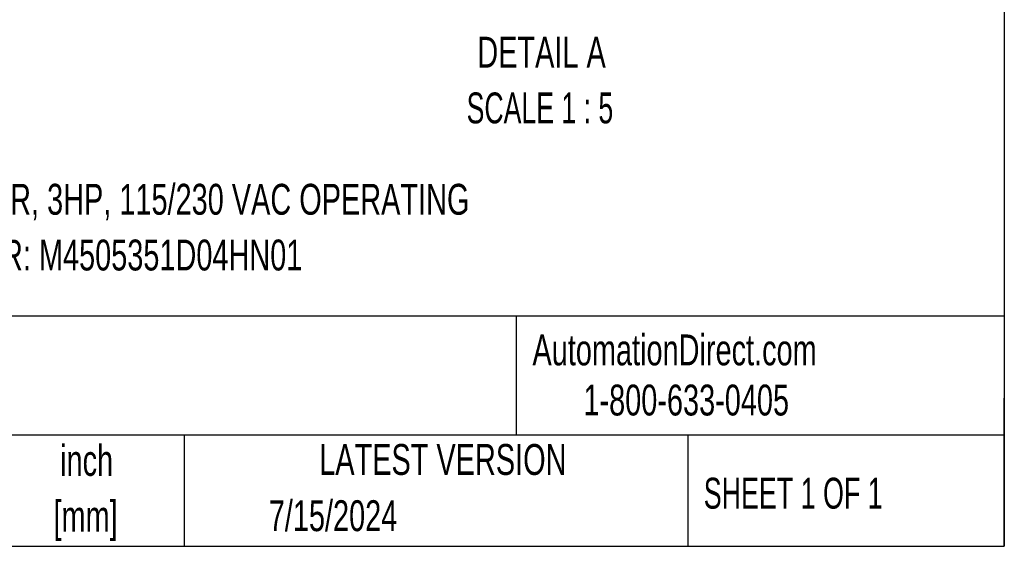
# Model space of a CAD drawing. Header units: inches. Extents: x 2 to 108, y 2 to 83.
# Tile 15 of 27: x 81 to 108, y 2 to 17. Entities that reach past the tile are written whole.
import ezdxf

# ---------------------------------------------------------------- set-up
doc = ezdxf.new("R2010")
doc.units = ezdxf.units.IN
doc.header["$LTSCALE"] = 10
doc.header["$MEASUREMENT"] = 0
doc.layers.add('TEXT', color=140, linetype='Continuous', lineweight=25)
doc.styles.add('SLDTEXTSTYLE0', font='TXT', dxfattribs={"width": 0.7})
doc.styles.add('SLDTEXTSTYLE1', font='TXT', dxfattribs={"width": 0.65})
doc.styles.add('SLDTEXTSTYLE2', font='TXT', dxfattribs={"width": 0.645455})

msp = doc.modelspace()

# ---------------------------------------------------------------- linework, layer by layer
at = {"layer": 'TEXT'}
for p, q in [((107.5, 82.5), (107.5, 2.5)), ((107.5, 8.711), (2.5, 8.711)), ((94.321, 8.711), (94.321, 5.5)), ((107.5, 2.5), (107.5, 6.5)), ((107.5, 5.5), (2.5, 5.5)), ((85.359, 5.5), (85.359, 2.5)), ((98.956, 5.5), (98.956, 2.5)), ((2.5, 2.5), (107.5, 2.5))]:
    msp.add_line(p, q, dxfattribs=at)

# ---------------------------------------------------------------- texts
for s, insert, char_height, attachment_point, style in [('DETAIL A', (95.007, 16.256), 0.8333, 2, 'SLDTEXTSTYLE0'), ('SCALE 1 : 5', (94.964, 14.751), 0.83333, 2, 'SLDTEXTSTYLE2'), ('2 GPM, 2000 PSI, 6 GAL RESERVOIR, 3HP, 115/230 VAC OPERATING', (67.699, 12.285), 0.83333, 1, 'SLDTEXTSTYLE0'), ('VOLTAGE. BUCHER PART NUMBER: M4505351D04HN01', (67.699, 10.78), 0.83333, 1, 'SLDTEXTSTYLE0'), ('AutomationDirect.com', (94.762, 8.219), 0.83333, 1, 'SLDTEXTSTYLE0'), ('1-800-633-0405', (96.138, 6.865), 0.83333, 1, 'SLDTEXTSTYLE0'), ('inch', (82.726, 5.235), 0.8333, 2, 'SLDTEXTSTYLE0'), ('LATEST VERSION', (92.343, 5.261), 0.83333, 2, 'SLDTEXTSTYLE0'), ('SHEET 1 OF 1', (99.386, 4.351), 0.83333, 1, 'SLDTEXTSTYLE1'), ('[mm]', (82.698, 3.73), 0.8333, 2, 'SLDTEXTSTYLE0'), ('7/15/2024', (87.643, 3.743), 0.8333, 1, 'SLDTEXTSTYLE0')]:
    msp.add_mtext(s, dxfattribs=dict(at, insert=insert, char_height=char_height, attachment_point=attachment_point, style=style))

doc.saveas('drawing.dxf')
